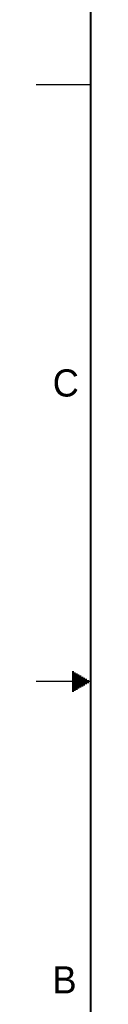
# Model space of a CAD drawing. Header units: inches. Extents: x 0 to 34, y 0 to 22.
# Tile 2 of 43: x 0 to 0.5, y 8 to 17.1. Entities that reach past the tile are written whole.
import ezdxf

# ---------------------------------------------------------------- set-up
doc = ezdxf.new("R2010")
doc.units = ezdxf.units.IN
doc.header["$LTSCALE"] = 1.87
doc.header["$MEASUREMENT"] = 0
doc.layers.get('0').update_dxf_attribs({"linetype": 'CONTINUOUS'})
doc.styles.add('TEXTSTYLE_2', font='txt')

msp = doc.modelspace()

# ---------------------------------------------------------------- linework, layer by layer
at = {"color": 2, "linetype": 'CONTINUOUS'}
for p, q in [((0, 16.5), (0.5, 16.5)), ((0.3303, 11.09), (0.3441, 11.09)), ((0.3303, 11.08), (0.3614, 11.08)), ((0.3303, 11.07), (0.3788, 11.07)), ((0.5, 11), (0, 11)), ((0.3303, 11.06), (0.3961, 11.06)), ((0.3303, 11.05), (0.4134, 11.05)), ((0.3303, 11.04), (0.4307, 11.04)), ((0.3303, 11.03), (0.448, 11.03)), ((0.3303, 11.02), (0.4654, 11.02)), ((0.3303, 11.01), (0.4827, 11.01)), ((0.3303, 10.99), (0.4827, 10.99)), ((0.3303, 10.98), (0.4654, 10.98)), ((0.3303, 10.97), (0.448, 10.97)), ((0.3303, 10.96), (0.4307, 10.96)), ((0.3303, 10.95), (0.4134, 10.95)), ((0.3303, 10.94), (0.3961, 10.94)), ((0.3303, 10.93), (0.3788, 10.93)), ((0.3303, 10.92), (0.3614, 10.92)), ((0.3303, 10.91), (0.3441, 10.91))]:
    msp.add_line(p, q, dxfattribs=at)
at = {"color": 7, "linetype": 'CONTINUOUS', "const_width": 0.02}
msp.add_lwpolyline([(0.5, 21.5), (0.5, 0.5)], dxfattribs=at)

# ---------------------------------------------------------------- texts
at = {"color": 2, "linetype": 'CONTINUOUS', "char_height": 0.25, "width": 0.25, "attachment_point": 1, "line_spacing_factor": 0.9, "style": 'TEXTSTYLE_2'}
for s, insert in [('C', (0.1508, 13.8746)), ('B', (0.1484, 8.3757))]:
    msp.add_mtext(s, dxfattribs=dict(at, insert=insert))

doc.saveas('drawing.dxf')
